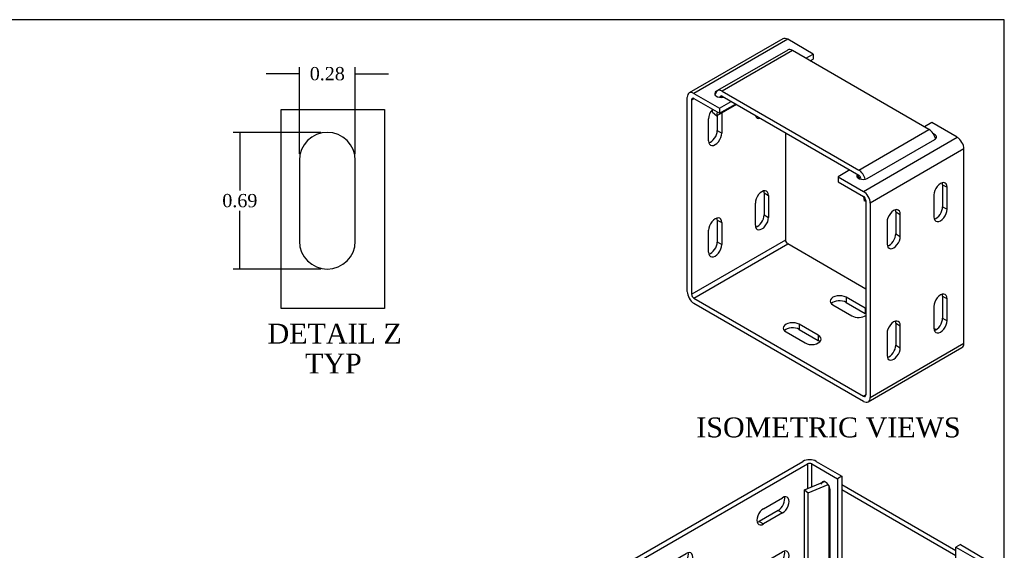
# Model space of a CAD drawing. Header units: inches. Extents: x 0.2 to 29.9, y -0.1 to 19.9.
# Tile 4 of 4: x 15 to 29.9, y 11.9 to 19.9. Entities that reach past the tile are written whole.
import ezdxf
from ezdxf.enums import TextEntityAlignment as Align
from ezdxf.lldxf.tags import DXFTag

# ---------------------------------------------------------------- set-up
doc = ezdxf.new("R2010")
doc.units = ezdxf.units.IN
doc.header["$MEASUREMENT"] = 0
for name, color, linetype in [('COM55559-2', 7, 'Continuous'), ('COM55740-2', 7, 'Continuous'), ('Default', 7, 'Continuous')]:
    doc.layers.add(name, color=color, linetype=linetype)
doc.styles.add('SEACAD_Times_New_Roman', font='times.ttf')
tags = doc.linetypes.add('CENTER2', pattern=[1.125, 0.75, -0.125, 0.125, -0.125]).pattern_tags.tags
tags[10:11] = [DXFTag(74, 4), DXFTag(75, 0), DXFTag(340, '0'), DXFTag(46, 0.0), DXFTag(50, 0.0), DXFTag(44, 0.0), DXFTag(45, 0.0)]
tags[8:9] = [DXFTag(74, 4), DXFTag(75, 0), DXFTag(340, '0'), DXFTag(46, 0.0), DXFTag(50, 0.0), DXFTag(44, 0.0), DXFTag(45, 0.0)]
tags[6:7] = [DXFTag(74, 4), DXFTag(75, 0), DXFTag(340, '0'), DXFTag(46, 0.0), DXFTag(50, 0.0), DXFTag(44, 0.0), DXFTag(45, 0.0)]
tags[4:5] = [DXFTag(74, 4), DXFTag(75, 0), DXFTag(340, '0'), DXFTag(46, 0.0), DXFTag(50, 0.0), DXFTag(44, 0.0), DXFTag(45, 0.0)]
doc.dimstyles.new('HAMMOND_(STH_-_42x28)', dxfattribs={"dimtxt": 0.2, "dimasz": 0.25, "dimexe": 0.1, "dimexo": 0.1, "dimgap": 0.05, "dimtad": 0, "dimtih": 1, "dimtoh": 1, "dimzin": 0, "dimdsep": 46, "dimtxsty": 'SEACAD_Times_New_Roman', "dimblk1": '_SE_FILLED', "dimblk2": '_SE_FILLED', "dimsah": 1, "dimcen": 0.1, "dimadec": 0, "dimazin": 0, "dimtfac": 0.8, "dimtofl": 0, "dimtmove": 0, "dimatfit": 3, "dimfxl": 1, "dimtolj": 1, "dimtzin": 0, "dimarcsym": 0})

# ---------------------------------------------------------------- blocks, each defined once
blk = doc.blocks.new('SE5')
at = {"layer": 'COM55559-2', "color": 7, "linetype": 'Continuous'}
for p, q in [((26.551, 19.603), (25.137, 18.787)), ((26.623, 19.596), (25.208, 18.779)), ((27.008, 19.374), (26.623, 19.596)), ((26.898, 19.31), (27.008, 19.374)), ((27.008, 19.374), (27.008, 19.296)), ((26.965, 19.272), (27.008, 19.296)), ((25.208, 18.779), (25.594, 18.557)), ((25.554, 18.815), (25.549, 18.812)), ((25.549, 18.81), (25.549, 18.812)), ((25.107, 15.791), (25.107, 18.721)), ((25.175, 18.682), (25.208, 18.702)), ((25.175, 15.752), (25.175, 18.682)), ((25.208, 18.702), (25.594, 18.48)), ((25.594, 18.557), (25.77, 18.659)), ((25.594, 18.48), (25.837, 18.62)), ((25.56, 18.447), (25.56, 18.219)), ((25.594, 18.557), (25.594, 18.48)), ((25.628, 18.486), (25.628, 18.18)), ((25.429, 18.065), (25.429, 18.397)), ((28.797, 18.34), (28.688, 18.277)), ((29.182, 18.118), (28.797, 18.34)), ((25.56, 18.219), (25.628, 18.18)), ((26.589, 18.187), (26.589, 16.568)), ((27.768, 17.302), (29.182, 18.118)), ((27.825, 17.498), (28.842, 18.085)), ((29.284, 17.943), (27.869, 17.126)), ((29.284, 15.013), (29.284, 17.943)), ((27.56, 17.626), (27.383, 17.524)), ((27.693, 17.498), (27.693, 17.549)), ((27.383, 17.524), (27.383, 17.446)), ((27.383, 17.524), (27.768, 17.302)), ((27.383, 17.446), (27.768, 17.224)), ((27.723, 17.515), (27.693, 17.498)), ((28.962, 17.403), (29.029, 17.364)), ((28.962, 17.403), (28.962, 17.071)), ((26.267, 17.279), (26.335, 17.241)), ((26.267, 17.279), (26.267, 16.948)), ((26.335, 17.241), (26.335, 16.909)), ((28.831, 17.25), (28.831, 16.918)), ((29.029, 17.033), (29.029, 17.364)), ((26.136, 16.794), (26.136, 17.126)), ((27.802, 17.165), (27.802, 14.235)), ((27.869, 17.126), (27.869, 14.196)), ((26.267, 16.948), (26.335, 16.909)), ((28.255, 16.995), (28.322, 16.956)), ((28.255, 16.995), (28.255, 16.663)), ((28.322, 16.624), (28.322, 16.956)), ((28.962, 17.071), (29.029, 17.033)), ((25.56, 16.871), (25.628, 16.832)), ((25.56, 16.871), (25.56, 16.54)), ((25.628, 16.832), (25.628, 16.501)), ((28.123, 16.841), (28.123, 16.51)), ((25.429, 16.386), (25.429, 16.718)), ((28.255, 16.663), (28.322, 16.624)), ((26.589, 16.568), (25.175, 15.752)), ((25.208, 15.693), (26.623, 16.51)), ((25.56, 16.54), (25.628, 16.501)), ((27.802, 15.829), (26.623, 16.51)), ((25.208, 15.693), (27.768, 14.215)), ((25.208, 15.615), (27.768, 14.138)), ((27.792, 15.541), (27.505, 15.707)), ((27.505, 15.707), (27.505, 15.629)), ((27.505, 15.629), (27.792, 15.463)), ((28.962, 15.724), (29.029, 15.685)), ((28.962, 15.724), (28.962, 15.392)), ((29.029, 15.353), (29.029, 15.685)), ((27.306, 15.592), (27.593, 15.426)), ((27.792, 15.541), (27.792, 15.463)), ((28.831, 15.57), (28.831, 15.238)), ((28.255, 15.315), (28.322, 15.277)), ((28.255, 15.315), (28.255, 14.984)), ((28.962, 15.392), (29.029, 15.353)), ((26.599, 15.184), (26.886, 15.018)), ((27.085, 15.133), (26.798, 15.299)), ((26.798, 15.299), (26.798, 15.221)), ((26.798, 15.221), (27.085, 15.055)), ((28.123, 15.162), (28.123, 14.83)), ((28.322, 14.945), (28.322, 15.277)), ((28.86, 15.218), (28.831, 15.235)), ((27.085, 15.133), (27.085, 15.055)), ((27.869, 14.196), (29.284, 15.013)), ((27.84, 14.131), (29.254, 14.947)), ((28.255, 14.984), (28.322, 14.945)), ((27.802, 14.235), (27.768, 14.215))]:
    blk.add_line(p, q, dxfattribs=at)
for centre, major_axis, start_param, end_param in [((26.623, 19.479), (0.071, -0.124), 2.356194, 3.141593), ((25.208, 18.663), (0.071, -0.124), 2.356194, 3.926991), ((25.616, 18.774), (0.0937, 0), 2.356194, 5.15795), ((25.208, 18.663), (0.024, -0.0416), 2.356194, 3.926991), ((25.528, 18.455), (-0.07, -0.122), 4.315499, 5.497787), ((26.235, 18.531), (0.07, 0.122), 2.614437, 3.668748), ((26.168, 18.57), (0.07, 0.122), 3.639616, 3.668748), ((25.528, 18.123), (0.07, 0.122), 2.356194, 5.497787), ((25.461, 18.162), (0.07, 0.122), 3.639616, 5.497787), ((28.775, 18.123), (-0.0938, 0), 2.356194, 4.181817), ((29.182, 18.001), (0.071, -0.124), 0.785398, 2.356194), ((27.759, 17.537), (0.0937, 0), 2.696031, 5.497787), ((28.93, 17.307), (-0.07, -0.122), 2.356194, 5.497787), ((28.863, 17.346), (-0.07, -0.122), 2.356194, 2.643569), ((26.235, 17.183), (-0.07, -0.122), 2.356194, 5.497787), ((26.168, 17.222), (-0.07, -0.122), 2.356194, 2.643569), ((27.768, 17.185), (-0.072, 0.124), 3.926991, 5.497787), ((27.768, 17.185), (-0.024, 0.0416), 3.926991, 5.497787), ((26.168, 16.89), (0.07, 0.122), 3.639616, 5.497787), ((28.223, 16.899), (-0.07, -0.122), 2.356194, 5.497787), ((28.156, 16.938), (-0.07, -0.122), 2.356194, 2.643569), ((28.93, 16.975), (0.07, 0.122), 2.356194, 5.497787), ((28.863, 17.014), (0.07, 0.122), 3.639616, 5.497787), ((25.528, 16.775), (-0.07, -0.122), 2.356194, 5.497787), ((25.461, 16.814), (-0.07, -0.122), 2.356194, 2.643569), ((26.235, 16.852), (0.07, 0.122), 2.356194, 5.497787), ((28.156, 16.606), (0.07, 0.122), 3.639616, 5.497787), ((25.528, 16.443), (0.07, 0.122), 2.356194, 5.497787), ((25.461, 16.482), (0.07, 0.122), 3.639616, 5.497787), ((26.623, 16.549), (0.024, -0.0416), 3.926991, 5.497787), ((28.223, 16.567), (0.07, 0.122), 2.356194, 5.497787), ((25.208, 15.732), (-0.071, 0.124), 0.785398, 2.356194), ((28.93, 15.627), (-0.07, -0.122), 2.356194, 5.497787), ((28.863, 15.666), (-0.07, -0.122), 2.356194, 2.643569), ((25.208, 15.732), (-0.024, 0.0416), 0.785398, 2.356194), ((27.405, 15.649), (0.141, 0), 0.785398, 3.926991), ((27.405, 15.572), (0.141, 0), 0.785398, 2.643086), ((27.693, 15.484), (-0.141, 0), 3.8196, 3.926991), ((27.693, 15.406), (-0.141, 0), 3.8196, 3.926991), ((26.698, 15.241), (0.141, 0), 0.785398, 3.926991), ((27.693, 15.484), (-0.141, 0), 0.785398, 2.463585), ((28.223, 15.219), (-0.07, -0.122), 2.356194, 5.497787), ((28.156, 15.258), (-0.07, -0.122), 2.356194, 2.643569), ((28.93, 15.296), (0.07, 0.122), 2.356194, 5.497787), ((28.863, 15.335), (0.07, 0.122), 3.639616, 5.497787), ((26.698, 15.164), (0.141, 0), 0.785398, 2.643086), ((26.986, 15.075), (-0.141, 0), 0.785398, 3.926991), ((26.986, 14.998), (-0.141, 0), 3.6401, 3.926991), ((29.182, 15.071), (-0.072, 0.124), 3.141593, 3.926991), ((28.223, 14.887), (0.07, 0.122), 2.356194, 5.497787), ((28.156, 14.926), (0.07, 0.122), 3.639616, 5.497787), ((27.768, 14.254), (-0.024, 0.0416), 2.356194, 3.926991), ((27.768, 14.254), (-0.072, 0.124), 2.356194, 3.926991)]:
    blk.add_ellipse(centre, major_axis=major_axis, ratio=0.57735, start_param=start_param, end_param=end_param, dxfattribs=at)
at = {"layer": 'COM55740-2', "color": 7, "linetype": 'Continuous'}
for p, q in [((26.624, 19.434), (25.563, 18.822)), ((26.696, 19.427), (25.635, 18.815)), ((28.756, 18.238), (26.696, 19.427)), ((25.531, 18.751), (25.535, 18.776)), ((25.601, 18.724), (25.629, 18.74)), ((25.601, 18.721), (25.601, 18.724)), ((25.635, 18.815), (27.695, 17.625)), ((25.635, 18.737), (27.695, 17.548)), ((25.849, 18.614), (25.554, 18.444)), ((25.488, 18.495), (25.495, 18.536)), ((25.488, 18.495), (25.554, 18.444)), ((25.554, 18.444), (25.563, 18.497)), ((27.695, 17.625), (28.756, 18.238)), ((27.729, 17.496), (27.73, 17.485)), ((27.767, 17.225), (27.776, 17.161)), ((27.802, 17.151), (27.776, 17.161))]:
    blk.add_line(p, q, dxfattribs=at)
for centre, major_axis, start_param, end_param in [((26.696, 19.311), (0.072, -0.124), 2.356194, 3.141593), ((25.635, 18.698), (0.071, -0.124), 2.356194, 3.752458), ((25.635, 18.698), (0.024, -0.0416), 2.356194, 3.752458), ((28.756, 18.121), (0.071, -0.124), 1.040914, 2.356194), ((27.695, 17.509), (-0.071, 0.124), 4.217417, 5.497787), ((27.695, 17.509), (-0.024, 0.0416), 4.101524, 5.497787)]:
    blk.add_ellipse(centre, major_axis=major_axis, ratio=0.57735, start_param=start_param, end_param=end_param, dxfattribs=at)
blk = doc.blocks.new('SE6')
at = {"layer": 'COM55559-2', "color": 7, "linetype": 'Continuous'}
for p, q in [((24.315, 11.767), (26.853, 13.232)), ((27.055, 13.232), (27.44, 13.01)), ((24.383, 11.728), (26.92, 13.193)), ((26.92, 13.193), (26.92, 12.823)), ((26.988, 13.193), (27.373, 12.971)), ((26.988, 12.851), (26.988, 13.193)), ((27.44, 13.01), (27.373, 12.971)), ((27.373, 12.971), (27.373, 11.338)), ((27.44, 13.01), (27.44, 11.377)), ((27.263, 11.631), (27.263, 12.805)), ((26.259, 12.518), (26.546, 12.684)), ((26.479, 12.493), (26.192, 12.327)), ((26.479, 12.493), (26.546, 12.454)), ((26.546, 12.454), (26.259, 12.288)), ((26.192, 12.327), (26.259, 12.288)), ((29.23, 11.976), (29.163, 11.938)), ((29.163, 11.938), (29.548, 11.715)), ((29.163, 11.487), (29.163, 11.938)), ((29.23, 11.976), (29.615, 11.754)), ((24.805, 11.678), (25.092, 11.844)), ((26.259, 11.702), (26.546, 11.867)), ((24.274, 11.708), (24.274, 10.075)), ((24.315, 11.65), (26.875, 10.172)), ((24.315, 11.65), (24.315, 10.017)), ((24.383, 11.689), (24.383, 11.728)), ((24.383, 11.689), (26.942, 10.211)), ((25.025, 11.653), (24.737, 11.487)), ((25.092, 11.615), (24.805, 11.449)), ((25.025, 11.653), (25.092, 11.615)), ((26.479, 11.677), (26.192, 11.511)), ((26.546, 11.638), (26.259, 11.472)), ((26.479, 11.677), (26.546, 11.638)), ((29.548, 11.676), (27.01, 10.211)), ((29.615, 11.637), (27.077, 10.172)), ((29.273, 11.644), (29.34, 11.683)), ((29.273, 11.578), (29.273, 11.644)), ((29.341, 11.634), (29.341, 11.682)), ((29.548, 11.715), (29.548, 11.676)), ((29.615, 10.004), (29.615, 11.637)), ((29.657, 10.063), (29.657, 11.696)), ((24.737, 11.487), (24.805, 11.449)), ((26.908, 11.553), (25.763, 10.892)), ((26.192, 11.511), (26.259, 11.472)), ((27.373, 11.338), (26.99, 11.559)), ((27.44, 11.377), (27.373, 11.338)), ((29.241, 11.128), (28.954, 10.962)), ((29.174, 10.937), (28.887, 10.771)), ((28.954, 10.733), (29.241, 10.898)), ((29.174, 10.937), (29.241, 10.898)), ((25.441, 10.706), (25.42, 10.694)), ((25.739, 10.535), (25.452, 10.701)), ((28.887, 10.771), (28.954, 10.733)), ((25.519, 10.51), (25.452, 10.471)), ((25.452, 10.471), (25.739, 10.305)), ((25.806, 10.344), (25.519, 10.51)), ((25.806, 10.344), (25.739, 10.305)), ((27.787, 10.288), (27.499, 10.122)), ((29.241, 10.312), (28.954, 10.146)), ((26.875, 8.539), (26.875, 10.172)), ((27.077, 10.172), (27.077, 8.539)), ((29.174, 10.121), (28.887, 9.955)), ((29.174, 10.121), (29.241, 10.082)), ((29.266, 10.245), (29.261, 10.248)), ((26.875, 8.539), (24.315, 10.017)), ((27.077, 8.539), (29.615, 10.004)), ((27.719, 10.097), (27.432, 9.932)), ((27.499, 9.893), (27.787, 10.059)), ((27.719, 10.097), (27.787, 10.059)), ((28.954, 9.916), (29.241, 10.082)), ((25.739, 9.718), (25.452, 9.884)), ((27.432, 9.932), (27.499, 9.893)), ((28.887, 9.955), (28.954, 9.916)), ((25.519, 9.693), (25.452, 9.655)), ((25.806, 9.527), (25.519, 9.693)), ((25.452, 9.655), (25.739, 9.489)), ((25.806, 9.527), (25.739, 9.489)), ((27.787, 9.472), (27.499, 9.306)), ((27.719, 9.281), (27.432, 9.115)), ((27.499, 9.076), (27.787, 9.242)), ((27.719, 9.281), (27.787, 9.242)), ((27.432, 9.115), (27.499, 9.076))]:
    blk.add_line(p, q, dxfattribs=at)
for centre, major_axis, start_param, end_param in [((26.954, 13.174), (-0.143, 0), 3.926991, 5.497787), ((26.954, 13.174), (-0.048, 0), 3.926991, 5.497787), ((27.196, 12.843), (0.0469, -0.0812), 0.785398, 3.926991), ((26.479, 12.608), (-0.07, -0.122), 0.785398, 2.643569), ((26.546, 12.569), (-0.07, -0.122), 0.785398, 3.926991), ((26.259, 12.403), (0.07, 0.122), 0.785398, 3.926991), ((26.192, 12.442), (0.07, 0.122), 3.639616, 3.926991), ((24.417, 11.708), (0.143, 0), 2.356194, 3.926991), ((25.025, 11.768), (-0.07, -0.122), 0.785398, 2.643569), ((25.092, 11.729), (-0.07, -0.122), 0.785398, 3.926991), ((26.479, 11.791), (-0.07, -0.122), 0.785398, 2.643569), ((26.546, 11.753), (-0.07, -0.122), 0.785398, 3.926991), ((29.514, 11.696), (-0.143, 0), 2.356194, 3.926991), ((24.417, 11.708), (0.048, 0), 2.356194, 3.926991), ((24.805, 11.563), (0.07, 0.122), 0.785398, 2.386893), ((26.259, 11.587), (0.07, 0.122), 0.785398, 3.926991), ((27.264, 11.708), (-0.0469, 0.0812), 1.879547, 2.342861), ((29.34, 11.606), (0.0469, -0.0812), 1.090574, 3.926991), ((29.514, 11.696), (-0.048, 0), 2.356194, 3.926991), ((24.737, 11.602), (0.07, 0.122), 3.896293, 3.926991), ((24.805, 11.563), (0.07, 0.122), 3.896293, 3.926991), ((26.192, 11.626), (0.07, 0.122), 3.639616, 3.926991), ((29.241, 11.013), (-0.07, -0.122), 0.785398, 3.926991), ((29.174, 11.052), (-0.07, -0.122), 0.785398, 2.643569), ((28.954, 10.847), (0.07, 0.122), 0.785398, 3.926991), ((25.452, 10.586), (0.07, -0.122), 2.356194, 5.497787), ((25.519, 10.625), (0.07, -0.122), 3.6401, 5.497787), ((28.887, 10.886), (0.07, 0.122), 3.639616, 3.926991), ((25.739, 10.42), (-0.07, 0.122), 2.356194, 5.497787), ((25.806, 10.459), (-0.07, 0.122), 2.356194, 2.643086), ((27.719, 10.212), (-0.07, -0.122), 0.785398, 2.643569), ((27.787, 10.173), (-0.07, -0.122), 0.785398, 3.926991), ((29.174, 10.236), (-0.07, -0.122), 0.785398, 2.643569), ((29.241, 10.197), (-0.07, -0.122), 0.785398, 3.926991), ((26.976, 10.231), (-0.143, 0), 0.785398, 2.356194), ((26.976, 10.231), (-0.048, 0), 0.785398, 2.356194), ((27.499, 10.008), (0.07, 0.122), 0.785398, 3.926991), ((28.954, 10.031), (0.07, 0.122), 0.785398, 3.926991), ((24.417, 10.075), (0.143, 0), 3.141593, 3.926991), ((29.514, 10.063), (-0.143, 0), 2.356194, 3.141593), ((25.452, 9.769), (0.07, -0.122), 2.356194, 5.497787), ((25.519, 9.808), (0.07, -0.122), 3.6401, 5.497787), ((27.432, 10.046), (0.07, 0.122), 3.639616, 3.926991), ((28.887, 10.07), (0.07, 0.122), 3.639616, 3.926991), ((25.739, 9.603), (-0.07, 0.122), 2.356194, 5.497787), ((25.806, 9.642), (-0.07, 0.122), 2.356194, 2.643086), ((27.719, 9.396), (-0.07, -0.122), 0.785398, 2.643569), ((27.787, 9.357), (-0.07, -0.122), 0.785398, 3.926991), ((27.499, 9.191), (0.07, 0.122), 0.785398, 3.926991), ((27.432, 9.23), (0.07, 0.122), 3.639616, 3.926991), ((26.976, 8.598), (0.143, 0), 3.926991, 5.497787)]:
    blk.add_ellipse(centre, major_axis=major_axis, ratio=0.57735, start_param=start_param, end_param=end_param, dxfattribs=at)
at = {"layer": 'COM55740-2', "color": 7, "linetype": 'Continuous'}
for p, q in [((26.875, 12.805), (27.178, 12.927)), ((26.875, 12.805), (26.93, 12.76)), ((26.875, 11.58), (26.875, 12.805)), ((26.93, 12.76), (27.235, 12.883)), ((27.244, 12.87), (27.244, 11.662)), ((27.44, 12.883), (29.163, 11.889)), ((27.44, 12.806), (29.163, 11.811)), ((26.93, 11.535), (26.93, 12.76)), ((27.244, 11.662), (26.93, 11.535)), ((29.369, 11.657), (29.151, 11.478)), ((29.366, 11.662), (29.366, 11.654)), ((26.875, 11.58), (26.93, 11.535)), ((28.412, 11.02), (27.44, 11.581)), ((29.151, 11.478), (29.151, 11.447)), ((29.182, 11.465), (29.151, 11.478)), ((29.151, 11.076), (29.151, 10.924)), ((29.229, 11.121), (29.229, 10.988)), ((28.861, 10.761), (28.858, 10.763)), ((29.151, 10.26), (29.151, 10.253)), ((29.229, 10.305), (29.229, 10.221)), ((29.229, 10.221), (29.268, 10.254)), ((29.229, 10.221), (29.151, 10.253))]:
    blk.add_line(p, q, dxfattribs=at)
blk.add_ellipse((27.271, 11.639), major_axis=(0.048, 0), ratio=0.57735, start_param=1.744651, end_param=2.181662, dxfattribs=at)
blk = doc.blocks.new('SE9')
at = {"layer": 'COM55559-2', "color": 7, "linetype": 'Continuous'}
for p, q in [((19.254, 17.771), (19.254, 16.553)), ((20.097, 16.553), (20.097, 17.771))]:
    blk.add_line(p, q, dxfattribs=at)
for centre, start, end in [((19.675, 17.771), 0, 180), ((19.675, 16.553), 180, 0)]:
    blk.add_arc(centre, 0.422, start, end, dxfattribs=at)
blk = doc.blocks.new('_SE_FILLED')
at = {"color": 0}
blk.add_line((0, 0), (-1, 0), dxfattribs=at)
blk.add_solid([(0, 0), (-1, -0.1665), (-1, 0.1665), (0, 0)], dxfattribs=at)
blk = doc.blocks.new('DMBLK33')
at = {"layer": 'Default', "color": 0, "linetype": 'Continuous', "lineweight": -2, "transparency": 16777216}
for p, q in [((19.575, 18.193), (18.255, 18.193)), ((18.355, 17.943), (18.355, 17.314)), ((18.355, 16.381), (18.355, 17.01)), ((19.575, 16.131), (18.255, 16.131))]:
    blk.add_line(p, q, dxfattribs=at)
at = {"layer": 'Defpoints', "color": 0, "transparency": 16777216}
for p in [(18.355, 18.193), (19.675, 18.193), (19.675, 16.131)]:
    blk.add_point(p, dxfattribs=at)
at = {"layer": 'Default', "color": 0, "lineweight": -2, "transparency": 16777216, "xscale": 0.25, "yscale": 0.25, "zscale": 0.25}
for p, rotation in [((18.355, 18.193), 90), ((18.355, 16.131), 270)]:
    blk.add_blockref('_SE_FILLED', p, dxfattribs=dict(at, rotation=rotation))
at = {"layer": 'Default', "color": 0, "transparency": 16777216, "insert": (18.355, 17.162), "char_height": 0.2, "attachment_point": 5, "style": 'SEACAD_Times_New_Roman'}
blk.add_mtext('\\A1;\\A1;0.69', dxfattribs=at)
blk = doc.blocks.new('DMBLK34')
at = {"layer": 'Default', "color": 0, "linetype": 'Continuous', "lineweight": -2, "transparency": 16777216}
for p, q in [((19.254, 17.871), (19.254, 19.176)), ((20.097, 17.871), (20.097, 19.176)), ((19.004, 19.076), (18.754, 19.076)), ((20.347, 19.076), (20.597, 19.076))]:
    blk.add_line(p, q, dxfattribs=at)
at = {"layer": 'Defpoints', "color": 0, "transparency": 16777216}
for p in [(20.097, 19.076), (19.254, 17.771), (20.097, 17.771)]:
    blk.add_point(p, dxfattribs=at)
at = {"layer": 'Default', "color": 0, "lineweight": -2, "transparency": 16777216, "xscale": 0.25, "yscale": 0.25, "zscale": 0.25}
blk.add_blockref('_SE_FILLED', (19.254, 19.076), dxfattribs=at)
at = {"layer": 'Default', "color": 0, "lineweight": -2, "transparency": 16777216, "xscale": 0.25, "yscale": 0.25, "zscale": 0.25, "rotation": 180}
blk.add_blockref('_SE_FILLED', (20.097, 19.076), dxfattribs=at)
at = {"layer": 'Default', "color": 0, "transparency": 16777216, "insert": (19.675, 19.076), "char_height": 0.2, "attachment_point": 5, "style": 'SEACAD_Times_New_Roman'}
blk.add_mtext('\\A1;\\A1;0.28', dxfattribs=at)
blk = doc.blocks.new('BORDER')
at = {"layer": 'Default', "color": 7, "linetype": 'Continuous'}
for p, q in [((0, 27.86), (-41.86, 27.86)), ((0, 0), (0, 27.86))]:
    blk.add_line(p, q, dxfattribs=at)

msp = doc.modelspace()

# ---------------------------------------------------------------- linework, layer by layer
at = {"color": 7, "linetype": 'CENTER2'}
msp.add_lwpolyline([(18.9785, 15.5379), (18.9785, 18.5379), (20.537, 18.5379), (20.537, 15.5379), (18.9785, 15.5379)], dxfattribs=at)

# ---------------------------------------------------------------- block references
at = {"layer": 'Default', "color": 7, "xscale": 0.71, "yscale": 0.71, "zscale": 0.71}
msp.add_blockref('BORDER', (29.8926, 0.1109), dxfattribs=at)
at = {"layer": 'Default'}
for name in ['SE5', 'SE9', 'SE6']:
    msp.add_blockref(name, (0, 0), dxfattribs=at)

# ---------------------------------------------------------------- texts
at = {"layer": 'Default', "color": 7, "linetype": 'Continuous', "style": 'SEACAD_Times_New_Roman'}
for s, p in [('DETAIL Z', (18.7732, 15.3079)), ('TYP', (19.3383, 14.8579)), ('ISOMETRIC VIEWS', (25.244, 13.8939))]:
    msp.add_text(s, height=0.3, dxfattribs=at).set_placement(p, align=Align.TOP_LEFT)

# ---------------------------------------------------------------- dimensions: what is measured, and where the dimension line sits
at = {"layer": 'Default', "color": 7, "linetype": 'Continuous'}
for base, p1, p2, angle, picture, middle in [((20.0974, 19.0759), (19.2536, 17.7713), (20.0974, 17.7713), 0, 'DMBLK34', (19.6755, 19.0759)), ((18.3548, 18.1932), (19.6755, 16.1307), (19.6755, 18.1932), 90, 'DMBLK33', (18.3548, 17.1619))]:
    dim = msp.add_linear_dim(base=base, p1=p1, p2=p2, angle=angle, text='\\A1;<>', dimstyle='HAMMOND_(STH_-_42x28)', override={"dimlfac": 0.333333}, dxfattribs=at)
    dim.commit()
    dim.dimension.update_dxf_attribs({"geometry": picture, "text_midpoint": middle, "dimtype": 161})

doc.saveas('drawing.dxf')
